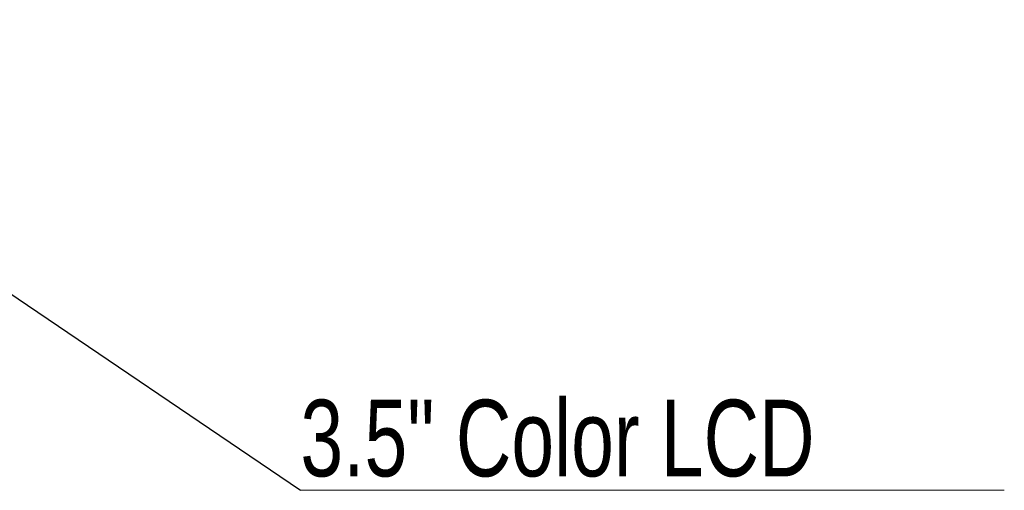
# Model space of a CAD drawing. Header units: millimetres. Extents: x 114 to 390, y 38 to 250.
# Tile 22 of 22: x 316 to 361, y 200 to 222. Entities that reach past the tile are written whole.
import ezdxf

# ---------------------------------------------------------------- set-up
doc = ezdxf.new("R2010")
doc.units = ezdxf.units.MM
doc.styles.add('SLDTEXTSTYLE0', font='TXT', dxfattribs={"width": 0.75})
doc.dimstyles.new('SLDDIMSTYLE1', dxfattribs={"dimtxt": 1.016, "dimasz": 1.016, "dimexe": 0, "dimexo": 0.0625, "dimgap": 0.254, "dimtad": 0, "dimtih": 1, "dimtoh": 1, "dimdec": 0, "dimzin": 0, "dimdsep": 46, "dimtxsty": 'Standard', "dimblk1": 'DOT', "dimblk2": 'DOT', "dimsah": 1, "dimcen": 0.09, "dimadec": 0, "dimazin": 0, "dimtfac": 1, "dimtdec": 0, "dimtofl": 0, "dimtmove": 0, "dimatfit": 3, "dimldrblk": 'DOT', "dimfxl": 0, "dimtolj": 1, "dimtzin": 0, "dimarcsym": 0})

# ---------------------------------------------------------------- blocks, each defined once
blk = doc.blocks.new('SW_NOTE_1')
at = {"color": 0, "linetype": 'Continuous', "lineweight": 0}
for p, q in [((0, 0), (32.157, 0)), ((32.157, 0), (0, 0)), ((0, 0), (32.157, 0)), ((32.157, 0), (0, 0)), ((0, 0), (32.157, 0)), ((32.157, 0), (0, 0))]:
    blk.add_line(p, q, dxfattribs=at)
at = {"color": 0, "linetype": 'Continuous', "lineweight": 0, "insert": (0.002, 4.136), "char_height": 3.5, "attachment_point": 1, "style": 'SLDTEXTSTYLE0'}
blk.add_mtext('3.5" Color LCD', dxfattribs=at)
blk = doc.blocks.new('_DOT')
at = {"color": 0, "linetype": 'ByBlock', "lineweight": -2}
blk.add_line((-0.5, 0), (-1, 0), dxfattribs=at)
at = {"color": 0, "linetype": 'ByBlock', "const_width": 0.5}
blk.add_lwpolyline([(-0.25, 0, 1), (0.25, 0, 1)], format="xyb", close=True, dxfattribs=at)

msp = doc.modelspace()

# ---------------------------------------------------------------- block references
at = {"color": 7, "linetype": 'Continuous', "lineweight": 0}
msp.add_blockref('SW_NOTE_1', (328.7991, 200.3756), dxfattribs=at)

# ---------------------------------------------------------------- leaders
msp.add_leader([(297.8619, 221.3577), (328.7991, 200.3756)], dimstyle='SLDDIMSTYLE1', dxfattribs=at)

doc.saveas('drawing.dxf')
